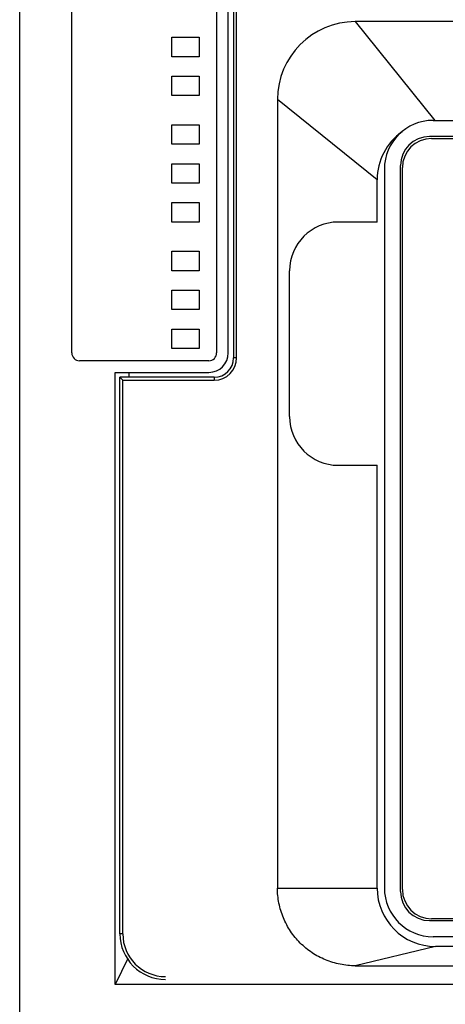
# Model space of a CAD drawing. Header units: millimetres. Extents: x 55 to 197, y 25 to 321.
# Tile 2 of 4: x 61 to 105, y 156 to 258. Entities that reach past the tile are written whole.
import ezdxf

# ---------------------------------------------------------------- set-up
doc = ezdxf.new("R2010")
doc.units = ezdxf.units.MM
doc.header["$LTSCALE"] = 22.697565
doc.layers.get('0').update_dxf_attribs({"linetype": 'CONTINUOUS'})

msp = doc.modelspace()

# ---------------------------------------------------------------- linework, layer by layer
at = {"color": 7, "linetype": 'Continuous'}
for p, q in [((61.3, 40.93), (61.3, 292.93)), ((66.65, 223.43), (66.65, 264.33)), ((81.55, 264.33), (81.55, 223.43)), ((82.75, 223.43), (82.75, 264.43)), ((83.3, 264.93), (83.3, 222.93)), ((83.6, 222.93), (83.6, 264.93)), ((95.81, 257.48), (103.97, 247.33)), ((126.3, 257.48), (95.81, 257.48)), ((76.95, 253.88), (76.95, 255.88)), ((76.95, 255.88), (79.75, 255.88)), ((79.75, 255.88), (79.75, 253.88)), ((79.75, 253.88), (76.95, 253.88)), ((76.95, 249.88), (76.95, 251.88)), ((76.95, 251.88), (79.75, 251.88)), ((79.75, 251.88), (79.75, 249.88)), ((79.75, 249.88), (76.95, 249.88)), ((87.8, 249.47), (87.8, 168.43)), ((98.05, 241.23), (87.8, 249.47)), ((103.8, 247.33), (148.8, 247.33)), ((76.95, 244.88), (76.95, 246.88)), ((76.95, 246.88), (79.75, 246.88)), ((79.75, 246.88), (79.75, 244.88)), ((149.15, 245.68), (103.45, 245.68)), ((103.65, 245.48), (148.95, 245.48)), ((79.75, 244.88), (76.95, 244.88)), ((76.95, 240.88), (76.95, 242.88)), ((76.95, 242.88), (79.75, 242.88)), ((79.75, 242.88), (79.75, 240.88)), ((98.8, 242.33), (98.8, 168.43)), ((100.45, 168.08), (100.45, 242.68)), ((100.65, 168.28), (100.65, 242.48)), ((79.75, 240.88), (76.95, 240.88)), ((98.05, 236.88), (98.05, 241.23)), ((76.95, 236.88), (76.95, 238.88)), ((76.95, 238.88), (79.75, 238.88)), ((79.75, 238.88), (79.75, 236.88)), ((79.75, 236.88), (76.95, 236.88)), ((98.05, 236.88), (94.05, 236.88)), ((76.95, 231.88), (76.95, 233.88)), ((76.95, 233.88), (79.75, 233.88)), ((79.75, 233.88), (79.75, 231.88)), ((79.75, 231.88), (76.95, 231.88)), ((89.05, 216.88), (89.05, 231.88)), ((76.95, 227.88), (76.95, 229.88)), ((76.95, 229.88), (79.75, 229.88)), ((79.75, 229.88), (79.75, 227.88)), ((79.75, 227.88), (76.95, 227.88)), ((76.95, 223.88), (76.95, 225.88)), ((76.95, 225.88), (79.75, 225.88)), ((79.75, 225.88), (79.75, 223.88)), ((79.75, 223.88), (76.95, 223.88)), ((83.6, 222.93), (83.3, 222.93)), ((80.75, 222.63), (67.45, 222.63)), ((71.1, 158.52), (71.1, 221.43)), ((71.1, 221.43), (80.75, 221.43)), ((71.6, 163.73), (71.6, 220.93)), ((71.6, 220.93), (71.9, 220.63)), ((81.3, 220.93), (71.6, 220.93)), ((71.9, 163.73), (71.9, 220.63)), ((71.9, 220.63), (81.3, 220.63)), ((72.55, 220.93), (72.55, 221.43)), ((81.3, 220.93), (81.3, 220.63)), ((94.05, 211.88), (98.05, 211.88)), ((98.05, 168.43), (98.05, 211.88)), ((87.8, 168.43), (98.05, 168.43)), ((103.45, 165.08), (149.15, 165.08)), ((148.95, 165.28), (103.65, 165.28)), ((71.9, 163.73), (71.6, 163.73)), ((148.8, 163.43), (103.8, 163.43)), ((104.05, 162.43), (95.81, 160.43)), ((148.55, 162.43), (104.05, 162.43)), ((72.43, 161.2), (71.1, 158.52)), ((95.81, 160.43), (156.79, 160.43)), ((181.49, 158.52), (71.1, 158.52))]:
    msp.add_line(p, q, dxfattribs=at)
for centre, radius, start, end in [((95.81, 249.47), 8.01, 90.0169, 179.9798), ((103.8, 242.33), 5, 90, 180), ((104.05, 241.23), 6, 124.9635, 179.963), ((103.45, 242.68), 3, 90, 180), ((103.65, 242.48), 3, 90, 180), ((94.05, 231.88), 5, 90.0101, 179.9959), ((67.45, 223.43), 0.8, 180, 270), ((80.75, 223.43), 2, 270, 360), ((80.75, 223.43), 0.8, 270, 360), ((81.3, 222.93), 2.3, 270, 360), ((81.3, 222.93), 2, 270, 360), ((94.05, 216.88), 5, 180.0116, 270.0024), ((104.05, 168.43), 6, 179.9979, 269.995), ((103.8, 168.43), 5, 180, 270), ((103.45, 168.08), 3, 180, 270), ((103.65, 168.28), 3, 180, 270), ((76.3, 163.73), 4.7, 180, 270), ((76.3, 163.73), 4.4, 180, 270)]:
    msp.add_arc(centre, radius, start, end, dxfattribs=at)
msp.add_open_spline([(95.81, 160.43), (95.29, 160.43), (94.24, 160.54), (92.73, 161), (91.33, 161.74), (90.11, 162.74), (89.11, 163.96), (88.37, 165.35), (87.91, 166.86), (87.8, 167.91), (87.8, 168.43)], degree=3, knots=[0, 0, 0, 0, 0.124985, 0.250005, 0.375009, 0.5, 0.624997, 0.749998, 0.875015, 1, 1, 1, 1], dxfattribs=at)

doc.saveas('drawing.dxf')
